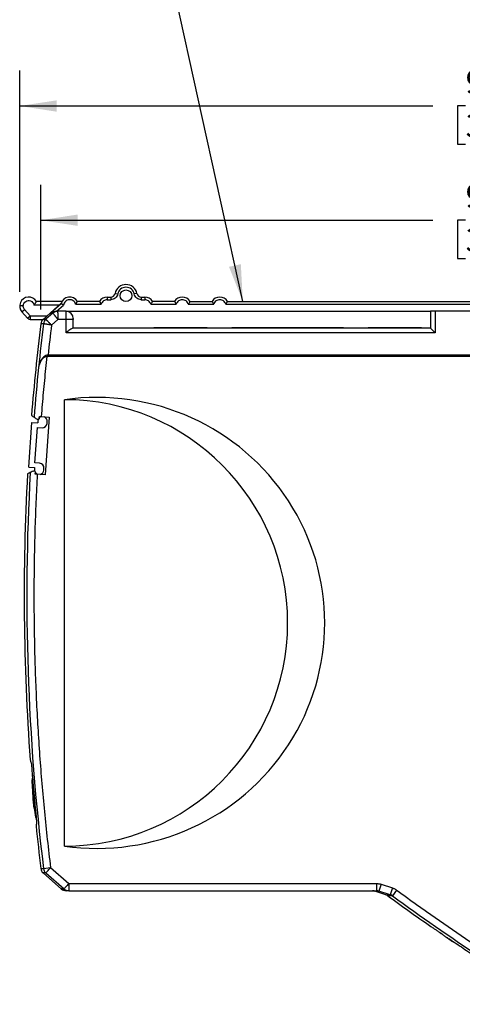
# Model space of a CAD drawing. Header units: millimetres. Extents: x 8 to 341, y 8 to 262.
# Tile 4 of 11: x 113 to 162, y 65 to 175. Entities that reach past the tile are written whole.
import ezdxf

# ---------------------------------------------------------------- set-up
doc = ezdxf.new("R2010")
doc.units = ezdxf.units.MM
doc.header["$LTSCALE"] = 1.25
doc.layers.add('DIMENSIONS', color=140, linetype='Continuous', lineweight=25)
doc.layers.add('TEXT', color=140, linetype='Continuous', lineweight=25)
doc.styles.add('SLDTEXTSTYLE0', font='TXT', dxfattribs={"width": 0.7})
doc.dimstyles.new('SLDDIMSTYLE0', dxfattribs={"dimtxt": 2.69751, "dimasz": 4.1275, "dimexe": 0, "dimexo": 0.0625, "dimgap": 0.674377, "dimtad": 0, "dimtih": 1, "dimtoh": 1, "dimrnd": 1e-09, "dimzin": 12, "dimdsep": 46, "dimtxsty": 'SLDTEXTSTYLE0', "dimsah": 1, "dimcen": 0.09, "dimadec": 0, "dimazin": 3, "dimtfac": 1, "dimtofl": 0, "dimtmove": 0, "dimatfit": 3, "dimfxl": 0, "dimfrac": 2, "dimtolj": 1, "dimtzin": 12, "dimarcsym": 0})
doc.dimstyles.new('SLDDIMSTYLE3', dxfattribs={"dimtxt": 0.18, "dimasz": 4.1275, "dimexe": 0, "dimexo": 0.0625, "dimgap": 0, "dimtad": 0, "dimtih": 1, "dimtoh": 1, "dimdec": 0, "dimrnd": 1e-09, "dimzin": 0, "dimdsep": 46, "dimtxsty": 'Standard', "dimsah": 1, "dimcen": 0.09, "dimadec": 0, "dimazin": 0, "dimtfac": 4.1275, "dimtdec": 0, "dimtofl": 0, "dimtmove": 0, "dimatfit": 3, "dimfxl": 0, "dimfrac": 2, "dimtolj": 1, "dimtzin": 0, "dimarcsym": 0})

# ---------------------------------------------------------------- blocks, each defined once
blk = doc.blocks.new('_D_6')
at = {"layer": 'DIMENSIONS'}
for p, q in [((112.71, 144.55), (112.71, 169.33)), ((211.21, 125), (211.21, 169.33)), ((112.71, 165.36), (158.97, 165.36)), ((162.63, 165.36), (161.72, 165.36)), ((161.72, 165.36), (161.72, 161.07)), ((170.64, 165.36), (171.55, 165.36)), ((171.55, 165.36), (171.55, 161.07)), ((211.21, 165.36), (174.3, 165.36)), ((161.72, 161.07), (162.63, 161.07)), ((171.55, 161.07), (170.64, 161.07))]:
    blk.add_line(p, q, dxfattribs=at)
for points in [[(112.71, 165.36), (116.84, 164.72), (116.84, 165.99)], [(211.21, 165.36), (207.08, 165.99), (207.08, 164.72)]]:
    blk.add_solid(points, dxfattribs=at)
at = {"layer": 'DIMENSIONS', "char_height": 2.646, "attachment_point": 1, "style": 'SLDTEXTSTYLE0'}
for s, insert in [('98.5', (162.63, 169.37)), ('3.88', (162.63, 164.48))]:
    blk.add_mtext(s, dxfattribs=dict(at, insert=insert))
blk = doc.blocks.new('_D_8')
at = {"layer": 'DIMENSIONS'}
for p, q in [((115.08, 142.55), (115.08, 156.53)), ((207.47, 143.35), (207.47, 156.53)), ((115.08, 152.56), (158.97, 152.56)), ((162.63, 152.56), (161.72, 152.56)), ((161.72, 152.56), (161.72, 148.27)), ((170.64, 152.56), (171.55, 152.56)), ((171.55, 152.56), (171.55, 148.27)), ((207.47, 152.56), (174.3, 152.56)), ((161.72, 148.27), (162.63, 148.27)), ((171.55, 148.27), (170.64, 148.27))]:
    blk.add_line(p, q, dxfattribs=at)
for points in [[(115.08, 152.56), (119.2, 151.93), (119.2, 153.2)], [(207.47, 152.56), (203.35, 153.2), (203.35, 151.93)]]:
    blk.add_solid(points, dxfattribs=at)
at = {"layer": 'DIMENSIONS', "char_height": 2.646, "attachment_point": 1, "style": 'SLDTEXTSTYLE0'}
for s, insert in [('92.4', (162.63, 156.57)), ('3.64', (162.63, 151.68))]:
    blk.add_mtext(s, dxfattribs=dict(at, insert=insert))

msp = doc.modelspace()

# ---------------------------------------------------------------- linework, layer by layer
for p, q in [((117.442, 143.459), (114.574, 143.459)), ((121.642, 143.459), (119.174, 143.459)), ((122.508, 143.959), (122.893, 143.959)), ((122.508, 143.959), (122.508, 143.659)), ((122.508, 143.659), (122.893, 143.659)), ((122.893, 143.959), (122.893, 143.659)), ((123.383, 144.359), (123.677, 144.299)), ((125.833, 144.359), (125.539, 144.299)), ((126.322, 143.959), (126.322, 143.659)), ((126.322, 143.959), (126.708, 143.959)), ((126.322, 143.659), (126.708, 143.659)), ((126.708, 143.959), (126.708, 143.659)), ((130.042, 143.459), (127.574, 143.459)), ((131.774, 143.459), (134.242, 143.459)), ((135.974, 143.459), (175.113, 143.459)), ((112.962, 142.292), (113.261, 142.559)), ((113.589, 141.592), (112.962, 142.292)), ((113.261, 142.559), (113.887, 141.859)), ((117.142, 143.059), (114.299, 143.059)), ((117.364, 143.256), (115.328, 141.457)), ((117.339, 143.208), (116.151, 142.159)), ((116.831, 142.359), (117.614, 143.05)), ((116.95, 142.359), (116.88, 142.356)), ((116.95, 142.359), (116.881, 142.346)), ((117.908, 142.359), (116.95, 142.359)), ((117.908, 141.449), (117.908, 142.359)), ((117.908, 142.359), (158.708, 142.359)), ((118.979, 143.159), (121.837, 143.159)), ((127.379, 143.159), (130.237, 143.159)), ((131.579, 143.159), (134.437, 143.159)), ((135.779, 143.159), (174.593, 143.159)), ((158.708, 142.359), (158.708, 140.459)), ((159.208, 142.359), (158.708, 142.359)), ((159.208, 142.359), (159.208, 139.959)), ((174.208, 142.359), (159.208, 142.359)), ((113.589, 141.592), (113.887, 141.859)), ((113.887, 141.859), (113.887, 141.459)), ((113.887, 141.859), (115.783, 141.859)), ((113.887, 141.459), (115.344, 141.459)), ((116.424, 142.158), (115.637, 141.466)), ((116.992, 141.449), (116.268, 140.812)), ((117.908, 141.449), (116.992, 141.449)), ((117.908, 139.959), (117.908, 141.449)), ((118.708, 141.449), (117.908, 141.449)), ((118.708, 140.459), (118.708, 141.449)), ((115.375, 140.964), (115.374, 140.964)), ((158.708, 140.459), (118.649, 140.459)), ((127.708, 140.559), (133.708, 140.559)), ((127.708, 140.559), (127.708, 140.459)), ((133.708, 140.459), (133.708, 140.559)), ((136.458, 140.559), (148.958, 140.559)), ((136.458, 140.559), (136.458, 140.459)), ((148.958, 140.459), (148.958, 140.559)), ((151.708, 140.559), (157.708, 140.559)), ((151.708, 140.559), (151.708, 140.459)), ((157.708, 140.459), (157.708, 140.559)), ((159.208, 139.959), (158.708, 140.459)), ((159.208, 139.959), (117.908, 139.959)), ((186.927, 137.286), (115.749, 137.286)), ((186.834, 137.459), (115.879, 137.459)), ((114.819, 136.051), (114.82, 136.054)), ((117.708, 82.459), (117.708, 132.459)), ((114.893, 130.389), (114.906, 130.578)), ((115.113, 130.564), (116.004, 130.501)), ((116.004, 130.501), (115.553, 124.057)), ((113.732, 124.916), (114.081, 129.904)), ((114.081, 129.904), (114.729, 129.859)), ((114.415, 125.37), (114.694, 129.36)), ((114.694, 129.36), (115.218, 129.323)), ((114.745, 130.083), (114.729, 129.859)), ((115.778, 129.81), (115.792, 130.01)), ((113.732, 124.916), (114.38, 124.871)), ((114.38, 124.871), (114.364, 124.647)), ((114.939, 125.333), (114.415, 125.37)), ((115.412, 124.573), (115.426, 124.773)), ((114.456, 124.134), (114.469, 124.323)), ((115.553, 124.057), (114.675, 124.119)), ((114.128, 90.374), (114.109, 89.609)), ((114.193, 89.495), (114.12, 89.495)), ((114.533, 85.791), (114.493, 85.7)), ((115.328, 79.461), (117.38, 77.649)), ((115.375, 79.954), (116.164, 80.051)), ((115.637, 79.452), (117.677, 77.66)), ((116.164, 80.051), (118.204, 78.259)), ((117.37, 77.662), (117.754, 77.472)), ((118.204, 78.259), (118.204, 77.459)), ((118.204, 78.259), (152.669, 78.259)), ((118.204, 77.459), (152.669, 77.459)), ((152.249, 77.457), (152.213, 77.459)), ((152.401, 77.449), (152.249, 77.457)), ((152.343, 77.449), (152.468, 77.419)), ((153.696, 77.014), (152.459, 77.419)), ((152.669, 78.259), (152.669, 77.459)), ((153.179, 78.178), (152.932, 77.419)), ((154.199, 77.005), (152.932, 77.419)), ((153.179, 78.178), (154.447, 77.765)), ((154.447, 77.765), (154.199, 77.005)), ((154.906, 77.53), (154.437, 76.888)), ((159.988, 72.6), (159.788, 72.74)), ((161.185, 71.815), (161.161, 71.787))]:
    msp.add_line(p, q)
msp.add_circle((124.608, 144.109), 0.65)
for centre, radius, start, end in [((124.608, 144.109), 1.25, 11.53696, 168.46304), ((113.708, 142.959), 1, 30, 221.81031), ((118.308, 142.959), 1, 30, 165.55596), ((122.508, 142.959), 1, 90, 150), ((122.893, 144.459), 0.5, 270, 348.46304), ((126.322, 144.459), 0.5, 191.53696, 270), ((126.708, 142.959), 1, 30, 90), ((130.908, 142.959), 1, 30, 150), ((135.108, 142.959), 1, 30, 150), ((117.908, 141.559), 0.8, 0, 90), ((113.887, 141.859), 0.4, 221.81031, 270), ((115.87, 140.868), 0.8, 131.46055, 172.99088), ((116.173, 140.862), 0.805, 131.57055, 172.71752), ((363.208, 110.459), 250, 172.99088, 175.35608), ((363.208, 110.459), 249.703, 172.98291, 174.11669), ((363.208, 110.459), 249.704, 174.11749, 175.39422), ((117.705, 107.459), 25, 270.00702, 89.99298), ((115.268, 130.047), 0.525, 156.56444, 176), ((115.268, 130.047), 0.525, 101.86578, 135.31789), ((115.268, 130.047), 0.525, 356, 70.13422), ((115.254, 129.847), 0.525, 266, 356), ((114.888, 124.61), 0.525, 176, 195.43556), ((114.902, 124.809), 0.525, 356, 86), ((363.208, 110.459), 250, 176.86254, 184.20883), ((363.208, 110.459), 249.704, 176.82474, 187.01711), ((114.888, 124.61), 0.525, 216.68211, 250.13422), ((114.888, 124.61), 0.525, 281.86578, 356), ((363.208, 110.459), 249.895, 184.44632, 185.67588), ((134.108, 89.609), 19.875, 182.12819, 188.27194), ((134.108, 89.609), 20, 188.31516, 191.26985), ((114.788, 85.759), 0.3, 191.27316, 216.80964), ((363.208, 110.459), 250, 185.90785, 187.00912), ((115.87, 80.05), 0.8, 187.00912, 228.53935), ((117.897, 78.259), 0.8, 228.53935, 270), ((152.21, 76.659), 0.8, 71.85411, 90), ((153.447, 76.254), 0.8, 53.73795, 71.85423), ((300.397, 276.58), 247.645, 233.73797, 235.10591), ((300.397, 276.58), 247.348, 233.83597, 239.3083), ((300.397, 276.58), 247.645, 235.63391, 235.78883)]:
    msp.add_arc(centre, radius, start, end)
msp.add_ellipse((121.336, 107.459), major_axis=(25.52, 0), ratio=0.9896929, start_param=4.5697456, end_param=7.996625)
for points, knots in [([(125.539, 144.299), (125.495, 144.514), (125.378, 144.706), (125.039, 144.983), (124.827, 145.059), (124.389, 145.059), (124.177, 144.983), (123.837, 144.706), (123.721, 144.514), (123.677, 144.299)], [0, 0, 0, 0, 0.25, 0.25, 0.5, 0.5, 0.75, 0.75, 1, 1, 1, 1]), ([(113.184, 143.251), (113.278, 143.421), (113.449, 143.534), (113.834, 143.577), (114.026, 143.504), (114.155, 143.359)], [0, 0, 0, 0, 0.5, 0.5, 1, 1, 1, 1]), ([(114.299, 143.059), (114.314, 143.076), (114.343, 143.111), (114.384, 143.165), (114.423, 143.22), (114.46, 143.275), (114.5, 143.336), (114.538, 143.399), (114.568, 143.449), (114.572, 143.456), (114.574, 143.459)], [0, 0, 0, 0, 0.0961117, 0.1946157, 0.2951311, 0.3973011, 0.5008585, 0.6673143, 0.8327132, 1, 1, 1, 1]), ([(118.979, 143.159), (118.933, 143.313), (118.836, 143.446), (118.571, 143.627), (118.412, 143.67), (118.093, 143.644), (117.942, 143.577), (117.71, 143.356), (117.635, 143.209), (117.614, 143.05)], [0, 0, 0, 0, 0.25, 0.25, 0.5, 0.5, 0.75, 0.75, 1, 1, 1, 1]), ([(118.979, 143.159), (118.992, 143.177), (119.019, 143.214), (119.056, 143.268), (119.09, 143.32), (119.119, 143.366), (119.142, 143.406), (119.16, 143.436), (119.172, 143.455), (119.173, 143.458), (119.174, 143.459)], [0, 0, 0, 0, 0.1314954, 0.2616009, 0.3896795, 0.5153208, 0.6384838, 0.7596083, 0.8796506, 1, 1, 1, 1]), ([(121.642, 143.459), (121.642, 143.458), (121.643, 143.457), (121.651, 143.444), (121.662, 143.424), (121.678, 143.398), (121.697, 143.366), (121.72, 143.329), (121.746, 143.289), (121.774, 143.247), (121.805, 143.203), (121.826, 143.174), (121.837, 143.159)], [0, 0, 0, 0, 0.0963798, 0.1923627, 0.2887116, 0.3860389, 0.4847567, 0.5850631, 0.6869574, 0.7902765, 0.8947404, 1, 1, 1, 1]), ([(122.508, 143.659), (122.357, 143.659), (122.21, 143.61), (121.969, 143.43), (121.88, 143.304), (121.837, 143.159)], [0, 0, 0, 0, 0.5, 0.5, 1, 1, 1, 1]), ([(123.677, 144.299), (123.64, 144.118), (123.542, 143.956), (123.256, 143.723), (123.078, 143.659), (122.893, 143.659)], [0, 0, 0, 0, 0.5, 0.5, 1, 1, 1, 1]), ([(126.322, 143.659), (126.138, 143.659), (125.959, 143.723), (125.674, 143.956), (125.576, 144.118), (125.539, 144.299)], [0, 0, 0, 0, 0.5, 0.5, 1, 1, 1, 1]), ([(127.379, 143.159), (127.336, 143.304), (127.247, 143.43), (127.005, 143.61), (126.859, 143.659), (126.708, 143.659)], [0, 0, 0, 0, 0.5, 0.5, 1, 1, 1, 1]), ([(127.574, 143.459), (127.573, 143.458), (127.573, 143.457), (127.567, 143.447), (127.558, 143.431), (127.544, 143.409), (127.518, 143.365), (127.465, 143.281), (127.409, 143.202), (127.379, 143.159)], [0, 0, 0, 0, 0.0845808, 0.1704433, 0.2581691, 0.3483039, 0.4413509, 0.6955509, 1, 1, 1, 1]), ([(130.042, 143.459), (130.042, 143.458), (130.043, 143.457), (130.051, 143.444), (130.062, 143.424), (130.078, 143.398), (130.097, 143.366), (130.12, 143.329), (130.146, 143.289), (130.174, 143.247), (130.205, 143.203), (130.226, 143.174), (130.237, 143.159)], [0, 0, 0, 0, 0.0963798, 0.1923627, 0.2887116, 0.3860389, 0.4847567, 0.5850631, 0.6869574, 0.7902765, 0.8947404, 1, 1, 1, 1]), ([(131.579, 143.159), (131.536, 143.304), (131.447, 143.43), (131.205, 143.61), (131.059, 143.659), (130.757, 143.659), (130.61, 143.61), (130.369, 143.43), (130.28, 143.304), (130.237, 143.159)], [0, 0, 0, 0, 0.25, 0.25, 0.5, 0.5, 0.75, 0.75, 1, 1, 1, 1]), ([(131.774, 143.459), (131.773, 143.458), (131.773, 143.457), (131.767, 143.447), (131.758, 143.431), (131.744, 143.409), (131.718, 143.365), (131.665, 143.281), (131.609, 143.202), (131.579, 143.159)], [0, 0, 0, 0, 0.0845808, 0.1704433, 0.2581691, 0.3483039, 0.4413509, 0.6955509, 1, 1, 1, 1]), ([(134.242, 143.459), (134.242, 143.458), (134.243, 143.457), (134.251, 143.444), (134.262, 143.424), (134.278, 143.398), (134.297, 143.366), (134.32, 143.329), (134.346, 143.289), (134.374, 143.247), (134.405, 143.203), (134.426, 143.174), (134.437, 143.159)], [0, 0, 0, 0, 0.0963798, 0.1923627, 0.2887116, 0.3860389, 0.4847567, 0.5850631, 0.6869574, 0.7902765, 0.8947404, 1, 1, 1, 1]), ([(135.779, 143.159), (135.736, 143.304), (135.647, 143.43), (135.405, 143.61), (135.259, 143.659), (134.957, 143.659), (134.81, 143.61), (134.569, 143.43), (134.48, 143.304), (134.437, 143.159)], [0, 0, 0, 0, 0.25, 0.25, 0.5, 0.5, 0.75, 0.75, 1, 1, 1, 1]), ([(135.779, 143.159), (135.792, 143.177), (135.819, 143.214), (135.856, 143.268), (135.89, 143.32), (135.919, 143.366), (135.942, 143.406), (135.96, 143.436), (135.972, 143.455), (135.973, 143.458), (135.974, 143.459)], [0, 0, 0, 0, 0.1314954, 0.2616009, 0.3896795, 0.5153208, 0.6384838, 0.7596083, 0.8796506, 1, 1, 1, 1]), ([(113.261, 142.559), (113.177, 142.652), (113.125, 142.769), (113.098, 143.017), (113.123, 143.142), (113.184, 143.251)], [0, 0, 0, 0, 0.5, 0.5, 1, 1, 1, 1]), ([(116.151, 142.159), (116.167, 142.172), (116.21, 142.207), (116.283, 142.254), (116.361, 142.291), (116.454, 142.327), (116.559, 142.353), (116.651, 142.357), (116.691, 142.359)], [0, 0, 0, 0, 0.115547, 0.2944331, 0.46196, 0.5667419, 0.8082526, 1, 1, 1, 1]), ([(116.951, 142.357), (116.857, 142.356), (116.76, 142.339), (116.579, 142.271), (116.495, 142.22), (116.424, 142.158)], [0, 0, 0, 0, 0.5, 0.5, 1, 1, 1, 1]), ([(116.881, 142.346), (116.809, 142.339), (116.639, 142.32), (116.502, 142.217), (116.424, 142.158)], [0, 0, 0, 0, 0.4302049, 1, 1, 1, 1]), ([(116.951, 142.357), (116.951, 142.353), (116.951, 142.346), (116.953, 142.322), (116.955, 142.285), (116.957, 142.233), (116.96, 142.166), (116.964, 142.083), (116.969, 141.984), (116.974, 141.869), (116.979, 141.74), (116.985, 141.598), (116.99, 141.499), (116.992, 141.449)], [0, 0, 0, 0, 0.0709165, 0.1458285, 0.2247376, 0.307645, 0.3945517, 0.4854583, 0.5803653, 0.6792729, 0.7821813, 0.8890904, 1, 1, 1, 1]), ([(117.614, 143.05), (117.598, 143.059), (117.568, 143.075), (117.527, 143.099), (117.492, 143.119), (117.463, 143.135), (117.441, 143.148), (117.401, 143.17), (117.354, 143.2), (117.344, 143.206), (117.339, 143.208)], [0, 0, 0, 0, 0.11161012, 0.21450678, 0.30633393, 0.3853635, 0.45049728, 0.5011579, 0.75946379, 1, 1, 1, 1]), ([(115.637, 141.466), (115.567, 141.404), (115.505, 141.326), (115.415, 141.153), (115.386, 141.058), (115.374, 140.964)], [0, 0, 0, 0, 0.5, 0.5, 1, 1, 1, 1]), ([(115.639, 141.464), (115.642, 141.462), (115.648, 141.456), (115.664, 141.439), (115.686, 141.416), (115.715, 141.386), (115.752, 141.348), (115.795, 141.303), (115.857, 141.239), (115.94, 141.152), (116.047, 141.041), (116.157, 140.926), (116.231, 140.85), (116.268, 140.812)], [0, 0, 0, 0, 0.0649805, 0.1325568, 0.2025329, 0.2746484, 0.3485796, 0.4239441, 0.5003103, 0.6309992, 0.7591458, 0.8826873, 1, 1, 1, 1]), ([(116.992, 141.449), (116.973, 141.473), (116.935, 141.521), (116.88, 141.59), (116.829, 141.653), (116.783, 141.71), (116.742, 141.761), (116.707, 141.805), (116.677, 141.842), (116.652, 141.873), (116.632, 141.898), (116.617, 141.918), (116.581, 141.963), (116.528, 142.029), (116.473, 142.098), (116.437, 142.142), (116.428, 142.153), (116.424, 142.158)], [0, 0, 0, 0, 0.0686582, 0.1341923, 0.1958853, 0.253129, 0.3054322, 0.3524187, 0.3938156, 0.429438, 0.4591698, 0.482946, 0.5007355, 0.6328349, 0.761394, 0.8843022, 1, 1, 1, 1]), ([(118.708, 141.559), (118.708, 141.559), (118.708, 141.548), (118.708, 141.505), (118.708, 141.475), (118.708, 141.449)], [0, 0, 0, 0, 0.5, 0.5, 1, 1, 1, 1]), ([(115.374, 140.964), (115.35, 140.964), (115.303, 140.965), (115.243, 140.965), (115.191, 140.965), (115.149, 140.965), (115.117, 140.966), (115.093, 140.966), (115.079, 140.966), (115.077, 140.966), (115.076, 140.966)], [0, 0, 0, 0, 0.1249863, 0.2499758, 0.3749689, 0.499966, 0.6249673, 0.7499732, 0.874984, 1, 1, 1, 1]), ([(116.268, 140.812), (116.236, 140.818), (116.173, 140.828), (116.082, 140.844), (115.994, 140.859), (115.911, 140.873), (115.834, 140.886), (115.762, 140.898), (115.697, 140.909), (115.638, 140.919), (115.585, 140.928), (115.539, 140.936), (115.498, 140.943), (115.464, 140.948), (115.436, 140.953), (115.413, 140.957), (115.396, 140.961), (115.383, 140.963), (115.377, 140.964), (115.375, 140.964)], [0, 0, 0, 0, 0.0723741, 0.1430537, 0.2120387, 0.2793294, 0.3449258, 0.408828, 0.4710361, 0.5315504, 0.5903711, 0.6474983, 0.7029323, 0.7566735, 0.8087221, 0.8590786, 0.9077434, 0.954717, 1, 1, 1, 1]), ([(118.649, 140.459), (118.615, 140.459), (118.566, 140.437), (118.454, 140.372), (118.391, 140.329), (118.194, 140.186), (118.049, 140.071), (117.908, 139.959)], [0, 0, 0, 0, 0.25, 0.25, 0.5, 0.5, 1, 1, 1, 1]), ([(115.879, 137.459), (115.791, 137.459), (115.706, 137.437), (115.552, 137.368), (115.483, 137.321), (115.298, 137.164), (115.201, 137.037), (114.964, 136.642), (114.869, 136.351), (114.82, 136.054)], [0, 0, 0, 0, 0.125, 0.125, 0.25, 0.25, 0.5, 0.5, 1, 1, 1, 1]), ([(115.749, 137.286), (115.672, 137.286), (115.598, 137.266), (115.463, 137.206), (115.402, 137.165), (115.24, 137.027), (115.155, 136.916), (114.947, 136.57), (114.863, 136.314), (114.82, 136.054)], [0, 0, 0, 0, 0.125, 0.125, 0.25, 0.25, 0.5, 0.5, 1, 1, 1, 1]), ([(115.749, 137.286), (115.702, 136.838), (115.606, 135.943), (115.472, 134.599), (115.344, 133.255), (115.224, 131.91), (115.15, 131.012), (115.113, 130.564)], [0, 0, 0, 0, 0.2000059, 0.4000029, 0.5999971, 0.7999941, 1, 1, 1, 1]), ([(114.03, 130.7), (114.041, 130.692), (114.063, 130.677), (114.228, 130.566), (114.311, 130.51)], [0, 0, 0, 0, 0.4950407, 1, 1, 1, 1]), ([(114.311, 130.51), (114.324, 130.501), (114.365, 130.473), (114.487, 130.391), (114.568, 130.336), (114.66, 130.275)], [0, 0, 0, 0, 0.5, 0.5, 1, 1, 1, 1]), ([(114.893, 130.389), (114.892, 130.372), (114.888, 130.356), (114.882, 130.341), (114.876, 130.326), (114.867, 130.312), (114.856, 130.3), (114.846, 130.288), (114.833, 130.278), (114.819, 130.27), (114.805, 130.262), (114.79, 130.256), (114.775, 130.252), (114.759, 130.249), (114.742, 130.248), (114.726, 130.25), (114.709, 130.252), (114.692, 130.257), (114.677, 130.265), (114.671, 130.268), (114.665, 130.271), (114.66, 130.275)], [0, 0, 0, 0, 0.00004883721, 0.00004883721, 0.00004883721, 0.00009765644, 0.00009765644, 0.00009765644, 0.00014675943, 0.00014675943, 0.00014675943, 0.00019718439, 0.00019718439, 0.00019718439, 0.00025065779, 0.00025065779, 0.00025065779, 0.00030922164, 0.00030922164, 0.00030922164, 0.00033188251, 0.00033188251, 0.00033188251, 0.00033188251]), ([(113.888, 124.29), (113.805, 124.25), (113.639, 124.169), (113.558, 124.129), (113.583, 124.142), (113.584, 124.142)], [0, 0, 0, 0, 0.49603269, 0.99206398, 1, 1, 1, 1]), ([(114.254, 124.469), (114.157, 124.422), (114.073, 124.381), (113.945, 124.318), (113.902, 124.297), (113.888, 124.29)], [0, 0, 0, 0, 0.5, 0.5, 1, 1, 1, 1]), ([(114.254, 124.469), (114.298, 124.49), (114.352, 124.489), (114.442, 124.435), (114.473, 124.38), (114.469, 124.323)], [0, 0, 0, 0, 0.5, 0.5, 1, 1, 1, 1]), ([(114.675, 124.119), (114.647, 123.593), (114.591, 122.543), (114.52, 120.968), (114.458, 119.392), (114.407, 117.816), (114.365, 116.24), (114.333, 114.664), (114.312, 113.088), (114.3, 111.512), (114.298, 109.935), (114.307, 108.359), (114.325, 106.782), (114.353, 105.205), (114.392, 103.629), (114.456, 101.526), (114.561, 98.9), (114.728, 95.75), (114.934, 92.604), (115.18, 89.461), (115.466, 86.321), (115.79, 83.183), (116.039, 81.095), (116.164, 80.051)], [0, 0, 0, 0, 0.0357322, 0.0714559, 0.1071726, 0.1428836, 0.1785905, 0.2142947, 0.2499975, 0.2857005, 0.321405, 0.3571125, 0.3928245, 0.4285423, 0.4642674, 0.5000012, 0.5714568, 0.6428842, 0.7142949, 0.7857003, 0.857112, 0.9285414, 1, 1, 1, 1]), ([(113.885, 92.111), (113.884, 92.115), (113.877, 92.134), (113.902, 92.062), (113.945, 91.936), (113.967, 91.872)], [0, 0, 0, 0, 0.09849896, 0.54734279, 1, 1, 1, 1]), ([(113.967, 91.872), (113.979, 91.837), (113.996, 91.738), (114.032, 91.453), (114.05, 91.272), (114.064, 91.086)], [0, 0, 0, 0, 0.5, 0.5, 1, 1, 1, 1]), ([(114.12, 89.609), (114.12, 89.685), (114.121, 89.836), (114.124, 89.987), (114.125, 90.063)], [0, 0, 0, 0, 0.5, 1, 1, 1, 1]), ([(114.251, 87.227), (114.252, 87.223), (114.252, 87.21), (114.245, 87.34), (114.23, 87.595), (114.209, 87.955), (114.185, 88.371), (114.161, 88.795), (114.137, 89.203), (114.126, 89.395), (114.12, 89.495)], [0, 0, 0, 0, 0.0602219, 0.1923316, 0.3245029, 0.456852, 0.5894168, 0.7221406, 0.8548968, 1, 1, 1, 1]), ([(114.125, 90.063), (114.131, 89.967), (114.142, 89.774), (114.17, 89.288), (114.203, 88.722), (114.237, 88.122), (114.27, 87.56), (114.296, 87.1), (114.314, 86.795), (114.321, 86.675), (114.316, 86.765), (114.305, 86.958), (114.293, 87.157), (114.29, 87.209)], [0, 0, 0, 0, 0.0965538, 0.193103, 0.289766, 0.386561, 0.4834062, 0.5801968, 0.6768513, 0.7733481, 0.8697356, 0.9661105, 1, 1, 1, 1]), ([(114.538, 85.744), (114.556, 85.559), (114.57, 85.377), (114.584, 85.092), (114.585, 84.993), (114.579, 84.958)], [0, 0, 0, 0, 0.5, 0.5, 1, 1, 1, 1]), ([(114.579, 84.958), (114.564, 84.87), (114.54, 84.723), (114.541, 84.726), (114.541, 84.727)], [0, 0, 0, 0, 0.5981118, 1, 1, 1, 1]), ([(115.076, 79.952), (115.077, 79.952), (115.079, 79.952), (115.093, 79.952), (115.117, 79.952), (115.149, 79.953), (115.191, 79.953), (115.243, 79.953), (115.303, 79.953), (115.351, 79.954), (115.375, 79.954)], [0, 0, 0, 0, 0.1250849, 0.2501449, 0.3751803, 0.5001914, 0.6251787, 0.7501423, 0.8750826, 1, 1, 1, 1]), ([(115.637, 79.452), (115.642, 79.457), (115.657, 79.474), (115.713, 79.538), (115.754, 79.584), (115.855, 79.699), (115.915, 79.768), (116.04, 79.91), (116.104, 79.983), (116.164, 80.051)], [0, 0, 0, 0, 0.25, 0.25, 0.5, 0.5, 0.75, 0.75, 1, 1, 1, 1]), ([(117.677, 77.66), (117.585, 77.66), (117.423, 77.66), (117.397, 77.66), (117.386, 77.66)], [0, 0, 0, 0, 0.5684468, 1, 1, 1, 1]), ([(118.204, 78.259), (118.144, 78.191), (118.08, 78.118), (117.956, 77.976), (117.896, 77.908), (117.794, 77.793), (117.753, 77.746), (117.697, 77.682), (117.682, 77.665), (117.677, 77.66)], [0, 0, 0, 0, 0.25, 0.25, 0.5, 0.5, 0.75, 0.75, 1, 1, 1, 1]), ([(152.932, 77.419), (152.791, 77.419), (152.545, 77.419), (152.505, 77.419), (152.488, 77.419)], [0, 0, 0, 0, 0.5732662, 1, 1, 1, 1]), ([(152.669, 78.259), (152.712, 78.258), (152.799, 78.256), (152.928, 78.24), (153.055, 78.216), (153.138, 78.191), (153.179, 78.178)], [0, 0, 0, 0, 0.2508779, 0.5001274, 0.749313, 1, 1, 1, 1]), ([(154.447, 77.765), (154.488, 77.75), (154.569, 77.722), (154.687, 77.667), (154.8, 77.604), (154.871, 77.555), (154.906, 77.53)], [0, 0, 0, 0, 0.2511676, 0.5005084, 0.7495937, 1, 1, 1, 1]), ([(154.906, 77.53), (155.329, 77.222), (156.176, 76.605), (157.453, 75.691), (158.735, 74.785), (160.023, 73.887), (161.316, 72.997), (162.615, 72.116), (163.919, 71.243), (165.229, 70.379), (166.544, 69.523), (167.865, 68.675), (169.191, 67.835), (170.523, 67.004), (171.86, 66.181), (173.202, 65.366), (174.102, 64.83), (174.552, 64.562)], [0, 0, 0, 0, 0.0667077, 0.1333978, 0.200073, 0.2667361, 0.3333897, 0.4000365, 0.4666793, 0.5333207, 0.5999635, 0.6666103, 0.7332639, 0.799927, 0.8666022, 0.9332923, 1, 1, 1, 1]), ([(154.437, 76.888), (154.403, 76.888), (154.337, 76.89), (154.249, 76.892), (154.172, 76.893), (154.105, 76.895), (154.035, 76.896), (153.973, 76.898), (153.928, 76.899), (153.923, 76.899), (153.92, 76.899)], [0, 0, 0, 0, 0.1005272, 0.2008817, 0.3010868, 0.4011662, 0.5011435, 0.6675654, 0.8338138, 1, 1, 1, 1]), ([(158.729, 73.459), (158.726, 73.461), (158.71, 73.471), (158.791, 73.418), (158.968, 73.3), (159.233, 73.121), (159.547, 72.907), (159.761, 72.758), (159.868, 72.684)], [0, 0, 0, 0, 0.0463267, 0.2358921, 0.4265094, 0.6177038, 0.8088492, 1, 1, 1, 1]), ([(159.868, 72.684), (159.932, 72.64), (160.098, 72.524), (160.333, 72.358), (160.528, 72.219), (160.626, 72.149), (160.626, 72.148), (160.544, 72.207), (160.505, 72.235)], [0, 0, 0, 0, 0.1134462, 0.2949678, 0.476118, 0.6571585, 0.8383565, 1, 1, 1, 1]), ([(160.751, 72.075), (160.753, 72.078), (160.757, 72.083), (160.764, 72.091), (160.768, 72.096)], [0, 0, 0, 0, 0.4999995, 1, 1, 1, 1])]:
    msp.add_open_spline(points, degree=3, knots=knots)
for points in [[(114.155, 143.359), (114.231, 143.275), (114.281, 143.171), (114.299, 143.059)], [(116.691, 142.359), (116.737, 142.359), (116.824, 142.359), (116.95, 142.359)], [(116.95, 142.359), (116.951, 142.359), (116.951, 142.358), (116.951, 142.357)], [(117.339, 143.208), (117.339, 143.208), (117.339, 143.208), (117.339, 143.208)], [(115.34, 141.468), (115.34, 141.468), (115.44, 141.467), (115.637, 141.466)], [(115.639, 141.464), (115.639, 141.465), (115.638, 141.466), (115.637, 141.466)], [(116.151, 142.159), (116.193, 142.159), (116.285, 142.158), (116.424, 142.158)], [(116.424, 142.158), (116.424, 142.158), (116.424, 142.158), (116.424, 142.158)], [(116.268, 140.812), (116.127, 139.668), (116.004, 138.605), (115.879, 137.459)], [(114.906, 130.578), (114.974, 130.573), (115.043, 130.569), (115.113, 130.564)], [(114.675, 124.119), (114.6, 124.124), (114.527, 124.129), (114.456, 124.134)], [(114.109, 89.609), (114.11, 89.501), (114.111, 89.284), (114.117, 89.067), (114.12, 88.959)], [(114.12, 89.495), (114.12, 89.533), (114.12, 89.571), (114.12, 89.609)], [(115.637, 79.452), (115.44, 79.451), (115.34, 79.45), (115.34, 79.45)], [(115.375, 79.954), (115.386, 79.86), (115.415, 79.765), (115.46, 79.679)], [(115.46, 79.679), (115.505, 79.592), (115.567, 79.514), (115.637, 79.452)], [(117.677, 77.66), (117.748, 77.597), (117.832, 77.545), (117.922, 77.511)], [(118.204, 77.459), (118, 77.459), (117.897, 77.459), (117.897, 77.459)], [(117.922, 77.511), (118.013, 77.476), (118.11, 77.459), (118.204, 77.459)], [(152.932, 77.419), (152.847, 77.445), (152.758, 77.459), (152.669, 77.459)], [(153.696, 77.014), (153.696, 77.014), (153.862, 77.011), (154.199, 77.005)], [(154.437, 76.888), (154.365, 76.939), (154.284, 76.979), (154.199, 77.005)], [(161.161, 71.787), (161.024, 71.882), (160.887, 71.978), (160.751, 72.075)], [(160.768, 72.096), (161.294, 71.737), (162.348, 71.021), (163.409, 70.317), (163.94, 69.965)]]:
    msp.add_open_spline(points, degree=3)
at = {"layer": 'DIMENSIONS'}
msp.add_line((113.108, 142.959), (112.708, 142.959), dxfattribs=at)

# ---------------------------------------------------------------- dimensions: what is measured, and where the dimension line sits
for base, p1, p2, picture, middle in [((211.208, 165.36), (112.708, 142.959), (211.208, 123.414), '_D_6', (166.637, 165.36)), ((207.474, 152.56), (115.076, 140.966), (207.474, 141.759), '_D_8', (166.637, 152.56))]:
    dim = msp.add_linear_dim(base=base, p1=p1, p2=p2, dimstyle='SLDDIMSTYLE0', dxfattribs=at)
    dim.commit()
    dim.dimension.update_dxf_attribs({"geometry": picture, "text_midpoint": middle, "dimtype": 160})

# ---------------------------------------------------------------- leaders
at = {"layer": 'TEXT'}
msp.add_leader([(137.688, 143.459), (130.016, 178.351), (122.079, 178.351)], dimstyle='SLDDIMSTYLE3', dxfattribs=at)

doc.saveas('drawing.dxf')
